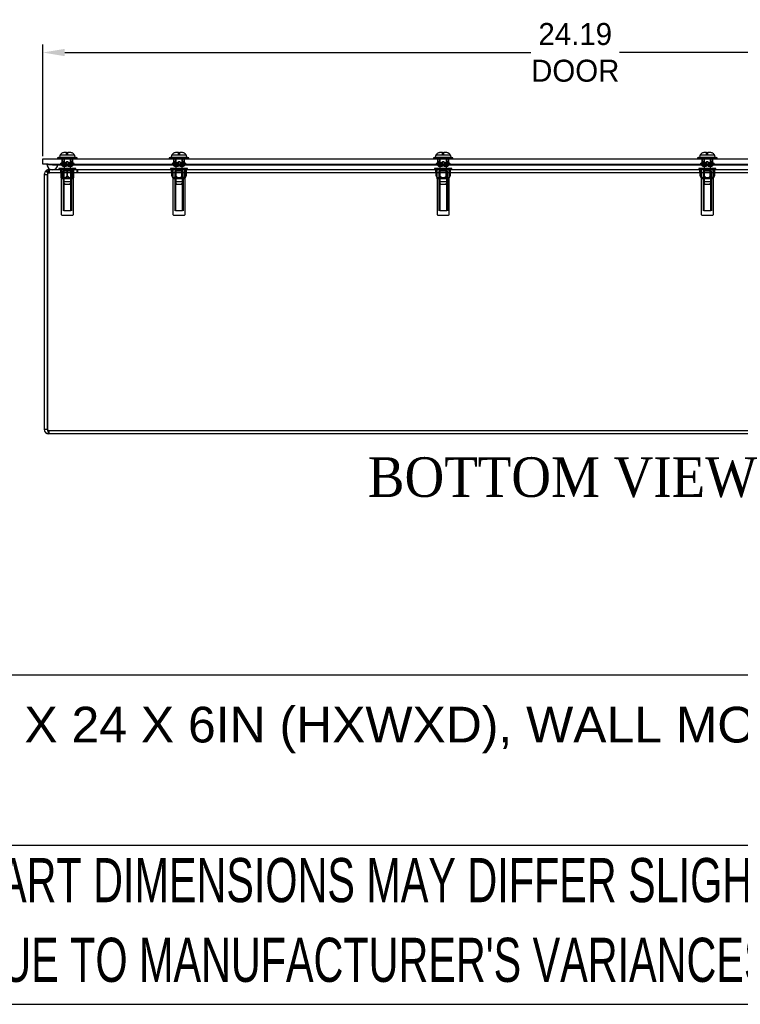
# Model space of a CAD drawing. Header units: inches. Extents: x 0 to 126, y 0 to 96.
# Tile 3 of 18: x 24 to 41, y 0 to 22. Entities that reach past the tile are written whole.
import ezdxf
from ezdxf.enums import TextEntityAlignment as Align
from ezdxf.lldxf.tags import DXFTag

# ---------------------------------------------------------------- set-up
doc = ezdxf.new("R2010")
doc.units = ezdxf.units.IN
doc.header["$MEASUREMENT"] = 0
doc.layers.get('0').update_dxf_attribs({"linetype": 'CONTINUOUS'})
doc.layers.get('Defpoints').update_dxf_attribs({"linetype": 'CONTINUOUS'})
for name, color, linetype in [('COM70614', 7, 'CONTINUOUS'), ('COM71428-20', 7, 'CONTINUOUS'), ('COM71429-12', 7, 'CONTINUOUS'), ('RVN01002', 7, 'CONTINUOUS'), ('SCS190055', 7, 'CONTINUOUS'), ('WAM87960', 7, 'CONTINUOUS')]:
    doc.layers.add(name, color=color, linetype=linetype)
doc.layers.add('TEXT', color=140, linetype='CONTINUOUS', lineweight=25)
doc.styles.add('SEACAD_TIMES_NEW_ROMAN', font='times.ttf')
doc.styles.add('SLDTEXTSTYLE0', font='TXT', dxfattribs={"width": 0.7})
tags = doc.linetypes.add('HIDDEN2', pattern=[0.1875, 0.125, -0.0625]).pattern_tags.tags
tags[6:7] = [DXFTag(74, 4), DXFTag(75, 0), DXFTag(340, '0'), DXFTag(46, 0.0), DXFTag(50, 0.0), DXFTag(44, 0.0), DXFTag(45, 0.0)]
tags[4:5] = [DXFTag(74, 4), DXFTag(75, 0), DXFTag(340, '0'), DXFTag(46, 0.0), DXFTag(50, 0.0), DXFTag(44, 0.0), DXFTag(45, 0.0)]
doc.dimstyles.get("Standard").update_dxf_attribs({"dimtxt": 0.5, "dimasz": 0.5, "dimexe": 0.18, "dimexo": 0.0625, "dimgap": 0.09, "dimtad": 0, "dimtih": 1, "dimtoh": 1, "dimzin": 0, "dimdsep": 46, "dimtxsty": 'Standard', "dimcen": 0.09, "dimadec": 0, "dimazin": 0, "dimtfac": 1, "dimtofl": 0, "dimtmove": 0, "dimatfit": 3, "dimfxl": 1, "dimtolj": 1, "dimtzin": 0, "dimarcsym": 0})

# ---------------------------------------------------------------- blocks, each defined once
blk = doc.blocks.new('SW_NOTE_0_3')
at = {"layer": 'TEXT', "color": 0, "char_height": 2.11667, "attachment_point": 1, "style": 'SLDTEXTSTYLE0'}
for s, insert in [('PART DIMENSIONS MAY DIFFER SLIGHTLY', (0, 2.729)), ("DUE TO MANUFACTURER'S VARIANCES", (0, -1.094))]:
    blk.add_mtext(s, dxfattribs=dict(at, insert=insert))
blk = doc.blocks.new('*D28')
at = {"color": 0, "lineweight": -2, "transparency": 16777216}
for p, q in [((24.723, 19.27), (24.723, 21.801)), ((48.911, 19.27), (48.911, 21.801)), ((25.223, 21.621), (35.811, 21.621)), ((48.411, 21.621), (37.824, 21.621))]:
    blk.add_line(p, q, dxfattribs=at)
at = {"color": 0, "transparency": 16777216}
for points in [[(25.223, 21.704), (25.223, 21.538), (24.723, 21.621)], [(48.411, 21.704), (48.411, 21.538), (48.911, 21.621)]]:
    blk.add_solid(points, dxfattribs=at)
at = {"layer": 'Defpoints', "color": 0, "transparency": 16777216}
for p in [(48.911, 21.621), (24.723, 19.207), (48.911, 19.207)]:
    blk.add_point(p, dxfattribs=at)
at = {"color": 0, "transparency": 16777216, "insert": (36.817, 21.621), "char_height": 0.5, "attachment_point": 5}
blk.add_mtext('\\A1;24.19\\PDOOR', dxfattribs=at)

msp = doc.modelspace()

# ---------------------------------------------------------------- linework, layer by layer
at = {"layer": 'COM70614', "color": 7, "linetype": 'HIDDEN2'}
for p, q in [((24.818, 19.081), (25.192, 19.081)), ((24.818, 19.08), (24.818, 19.081)), ((24.818, 19.08), (25.192, 19.08)), ((24.942, 19.071), (24.818, 19.08)), ((25.066, 19.08), (24.942, 19.071)), ((24.942, 19.071), (25.192, 19.071)), ((25.066, 19.081), (25.066, 19.08)), ((25.192, 19.081), (48.442, 19.081)), ((25.192, 19.08), (48.442, 19.08)), ((25.192, 19.071), (48.442, 19.071))]:
    msp.add_line(p, q, dxfattribs=at)
at = {"layer": 'COM70614', "color": 7, "linetype": 'Continuous'}
msp.add_arc((24.942, 19.082), 0.125, 180, 270, dxfattribs=at)
at = {"layer": 'COM70614', "color": 7, "linetype": 'HIDDEN2'}
msp.add_arc((24.942, 19.082), 0.125, 270, 0, dxfattribs=at)
at = {"layer": 'COM71428-20', "color": 7, "linetype": 'Continuous'}
for p, q in [((24.755, 18.849), (24.827, 18.849)), ((24.755, 18.849), (24.755, 13.065)), ((24.831, 18.896), (24.803, 18.939)), ((24.827, 13.065), (24.827, 18.849)), ((24.827, 18.849), (24.827, 13.065)), ((24.877, 18.957), (24.863, 18.957)), ((24.863, 18.953), (24.863, 18.957)), ((48.758, 18.957), (24.877, 18.957)), ((24.755, 13.065), (24.827, 13.065)), ((48.772, 12.957), (24.863, 12.957))]:
    msp.add_line(p, q, dxfattribs=at)
at = {"layer": 'COM71428-20', "color": 7, "linetype": 'HIDDEN2'}
for p, q in [((24.843, 18.879), (24.803, 18.939)), ((24.843, 18.879), (24.831, 18.896)), ((24.843, 18.879), (24.843, 18.939)), ((24.877, 18.885), (24.843, 18.879)), ((24.863, 18.885), (24.843, 18.879)), ((24.843, 18.879), (24.877, 18.885)), ((24.863, 18.885), (24.863, 18.953)), ((24.877, 18.885), (24.863, 18.885)), ((24.877, 18.885), (24.877, 18.957)), ((48.758, 18.885), (24.877, 18.885)), ((25.135, 18.885), (25.135, 18.957)), ((25.28, 18.885), (25.28, 18.957)), ((25.425, 18.885), (25.425, 18.957)), ((25.505, 18.885), (25.505, 18.957)), ((25.519, 18.885), (25.519, 18.957)), ((27.65, 18.885), (27.65, 18.957)), ((27.734, 18.885), (27.734, 18.957)), ((27.901, 18.885), (27.901, 18.957)), ((27.985, 18.885), (27.985, 18.957)), ((33.65, 18.885), (33.65, 18.957)), ((33.734, 18.885), (33.734, 18.957)), ((33.901, 18.885), (33.901, 18.957)), ((33.985, 18.885), (33.985, 18.957)), ((39.65, 18.885), (39.65, 18.957)), ((39.734, 18.885), (39.734, 18.957)), ((39.901, 18.885), (39.901, 18.957)), ((39.985, 18.885), (39.985, 18.957)), ((48.772, 13.029), (24.863, 13.029)), ((24.863, 13.029), (24.863, 12.957))]:
    msp.add_line(p, q, dxfattribs=at)
at = {"layer": 'COM71428-20', "color": 7, "linetype": 'Continuous'}
for centre, radius, start, end in [((24.863, 18.849), 0.108, 123.7862, 180), ((24.863, 18.848), 0.109, 90.1011, 123.685), ((25.045, 18.857), 0.218, 157.8325, 181.9777), ((24.882, 18.908), 0.0497, 95.1504, 141.0459), ((24.863, 13.065), 0.108, 180, 270), ((24.863, 13.065), 0.036, 180, 202.3515)]:
    msp.add_arc(centre, radius, start, end, dxfattribs=at)
at = {"layer": 'COM71428-20', "color": 7, "linetype": 'HIDDEN2'}
for centre, start, end in [((24.863, 18.849), 123.7937, 179.9924), ((24.863, 18.849), 123.7862, 180), ((24.863, 13.065), 202.3515, 270)]:
    msp.add_arc(centre, 0.036, start, end, dxfattribs=at)
msp.add_open_spline([(24.827, 13.065), (24.83, 13.06), (24.833, 13.056), (24.839, 13.047), (24.842, 13.043), (24.851, 13.033), (24.857, 13.029), (24.863, 13.029)], degree=3, knots=[0, 0, 0, 0, 0.25, 0.25, 0.5, 0.5, 1, 1, 1, 1], dxfattribs=at)
at = {"layer": 'COM71428-20', "color": 7, "linetype": 'Continuous'}
msp.add_open_spline([(24.827, 13.065), (24.828, 13.058), (24.83, 13.051), (24.833, 13.037), (24.834, 13.03), (24.837, 13.017), (24.839, 13.011), (24.842, 12.999), (24.843, 12.994), (24.846, 12.984), (24.848, 12.979), (24.851, 12.971), (24.852, 12.968), (24.857, 12.96), (24.86, 12.957), (24.863, 12.957)], degree=3, knots=[0, 0, 0, 0, 0.125, 0.125, 0.25, 0.25, 0.375, 0.375, 0.5, 0.5, 0.625, 0.625, 0.75, 0.75, 1, 1, 1, 1], dxfattribs=at)
at = {"layer": 'COM71429-12', "color": 7, "linetype": 'Continuous'}
for p, q in [((24.723, 19.082), (24.723, 19.207)), ((24.723, 19.207), (24.848, 19.207)), ((24.848, 19.082), (24.723, 19.082)), ((24.848, 19.207), (48.786, 19.207)), ((24.848, 19.082), (48.786, 19.082))]:
    msp.add_line(p, q, dxfattribs=at)
at = {"layer": 'COM71429-12', "color": 7, "linetype": 'HIDDEN2'}
for p, q in [((25.155, 19.207), (25.155, 19.082)), ((25.405, 19.082), (25.405, 19.207)), ((27.692, 19.207), (27.692, 19.082)), ((27.942, 19.082), (27.942, 19.207)), ((33.692, 19.207), (33.692, 19.082)), ((33.942, 19.082), (33.942, 19.207)), ((39.692, 19.207), (39.692, 19.082)), ((39.942, 19.082), (39.942, 19.207))]:
    msp.add_line(p, q, dxfattribs=at)
at = {"layer": 'RVN01002', "color": 7, "linetype": 'HIDDEN2'}
for p, q in [((25.475, 18.984), (25.085, 18.984)), ((25.085, 18.984), (25.085, 18.957)), ((25.14, 18.957), (25.14, 18.82)), ((25.14, 18.82), (25.143, 18.82)), ((25.14, 18.772), (25.14, 18.82)), ((25.143, 18.82), (25.143, 18.957)), ((25.164, 18.755), (25.164, 18.984)), ((25.277, 18.957), (25.277, 18.82)), ((25.277, 18.82), (25.283, 18.82)), ((25.28, 18.957), (25.28, 18.984)), ((25.28, 18.755), (25.28, 18.885)), ((25.283, 18.82), (25.283, 18.957)), ((25.396, 18.755), (25.396, 18.984)), ((25.417, 18.957), (25.417, 18.82)), ((25.417, 18.82), (25.42, 18.82)), ((25.42, 18.82), (25.42, 18.957)), ((25.42, 18.82), (25.42, 18.772)), ((25.475, 18.957), (25.475, 18.984)), ((28.012, 18.984), (27.622, 18.984)), ((27.622, 18.984), (27.622, 18.957)), ((27.657, 18.82), (27.657, 18.957)), ((27.657, 18.957), (27.657, 18.82)), ((27.657, 18.82), (27.657, 18.82)), ((27.657, 18.82), (27.68, 18.766)), ((27.683, 18.755), (27.683, 18.984)), ((27.735, 18.957), (27.735, 18.82)), ((27.735, 18.82), (27.74, 18.82)), ((27.74, 18.82), (27.74, 18.957)), ((27.75, 18.755), (27.75, 18.984)), ((27.884, 18.755), (27.884, 18.984)), ((27.895, 18.957), (27.895, 18.82)), ((27.895, 18.82), (27.9, 18.82)), ((27.9, 18.82), (27.9, 18.957)), ((27.951, 18.755), (27.951, 18.984)), ((27.955, 18.766), (27.977, 18.82)), ((27.977, 18.957), (27.977, 18.82)), ((27.977, 18.82), (27.977, 18.957)), ((27.977, 18.82), (27.977, 18.82)), ((28.012, 18.957), (28.012, 18.984)), ((34.012, 18.984), (33.622, 18.984)), ((33.622, 18.984), (33.622, 18.957)), ((33.657, 18.82), (33.657, 18.957)), ((33.657, 18.957), (33.657, 18.82)), ((33.657, 18.82), (33.657, 18.82)), ((33.657, 18.82), (33.68, 18.766)), ((33.683, 18.755), (33.683, 18.984)), ((33.735, 18.957), (33.735, 18.82)), ((33.735, 18.82), (33.74, 18.82)), ((33.74, 18.82), (33.74, 18.957)), ((33.75, 18.755), (33.75, 18.984)), ((33.884, 18.755), (33.884, 18.984)), ((33.895, 18.957), (33.895, 18.82)), ((33.895, 18.82), (33.9, 18.82)), ((33.9, 18.82), (33.9, 18.957)), ((33.951, 18.755), (33.951, 18.984)), ((33.955, 18.766), (33.977, 18.82)), ((33.977, 18.957), (33.977, 18.82)), ((33.977, 18.82), (33.977, 18.957)), ((33.977, 18.82), (33.977, 18.82)), ((34.012, 18.957), (34.012, 18.984)), ((40.012, 18.984), (39.622, 18.984)), ((39.622, 18.984), (39.622, 18.957)), ((39.657, 18.82), (39.657, 18.957)), ((39.657, 18.957), (39.657, 18.82)), ((39.657, 18.82), (39.657, 18.82)), ((39.657, 18.82), (39.68, 18.766)), ((39.683, 18.755), (39.683, 18.984)), ((39.735, 18.957), (39.735, 18.82)), ((39.735, 18.82), (39.74, 18.82)), ((39.74, 18.82), (39.74, 18.957)), ((39.75, 18.755), (39.75, 18.984)), ((39.884, 18.755), (39.884, 18.984)), ((39.895, 18.957), (39.895, 18.82)), ((39.895, 18.82), (39.9, 18.82)), ((39.9, 18.82), (39.9, 18.957)), ((39.951, 18.755), (39.951, 18.984)), ((39.955, 18.766), (39.977, 18.82)), ((39.977, 18.957), (39.977, 18.82)), ((39.977, 18.82), (39.977, 18.957)), ((39.977, 18.82), (39.977, 18.82)), ((40.012, 18.957), (40.012, 18.984)), ((25.139, 18.773), (25.142, 18.766)), ((25.417, 18.766), (25.142, 18.766)), ((25.142, 18.766), (25.142, 17.943)), ((25.28, 18.755), (25.164, 18.755)), ((25.185, 18.755), (25.185, 18.024)), ((25.2, 18.755), (25.2, 18.024)), ((25.396, 18.755), (25.28, 18.755)), ((25.359, 18.024), (25.359, 18.755)), ((25.375, 18.755), (25.375, 18.024)), ((25.417, 18.766), (25.42, 18.773)), ((25.417, 17.943), (25.417, 18.766)), ((27.955, 18.766), (27.68, 18.766)), ((27.68, 18.766), (27.68, 17.943)), ((27.75, 18.755), (27.683, 18.755)), ((27.722, 18.755), (27.722, 18.024)), ((27.738, 18.755), (27.738, 18.024)), ((27.884, 18.755), (27.75, 18.755)), ((27.951, 18.755), (27.884, 18.755)), ((27.897, 18.024), (27.897, 18.755)), ((27.912, 18.755), (27.912, 18.024)), ((27.955, 17.943), (27.955, 18.766)), ((33.955, 18.766), (33.68, 18.766)), ((33.68, 18.766), (33.68, 17.943)), ((33.75, 18.755), (33.683, 18.755)), ((33.722, 18.755), (33.722, 18.024)), ((33.738, 18.755), (33.738, 18.024)), ((33.884, 18.755), (33.75, 18.755)), ((33.951, 18.755), (33.884, 18.755)), ((33.897, 18.024), (33.897, 18.755)), ((33.912, 18.755), (33.912, 18.024)), ((33.955, 17.943), (33.955, 18.766)), ((39.955, 18.766), (39.68, 18.766)), ((39.68, 18.766), (39.68, 17.943)), ((39.75, 18.755), (39.683, 18.755)), ((39.722, 18.755), (39.722, 18.024)), ((39.738, 18.755), (39.738, 18.024)), ((39.884, 18.755), (39.75, 18.755)), ((39.951, 18.755), (39.884, 18.755)), ((39.897, 18.024), (39.897, 18.755)), ((39.912, 18.755), (39.912, 18.024)), ((39.955, 17.943), (39.955, 18.766)), ((25.158, 17.927), (25.402, 17.927)), ((25.359, 18.024), (25.2, 18.024)), ((27.695, 17.927), (27.939, 17.927)), ((27.897, 18.024), (27.738, 18.024)), ((33.695, 17.927), (33.939, 17.927)), ((33.897, 18.024), (33.738, 18.024)), ((39.695, 17.927), (39.939, 17.927)), ((39.897, 18.024), (39.738, 18.024))]:
    msp.add_line(p, q, dxfattribs=at)
for centre, start, end in [((25.158, 17.943), 180, 270), ((25.402, 17.943), 270, 0), ((27.695, 17.943), 180, 270), ((27.939, 17.943), 270, 0), ((33.695, 17.943), 180, 270), ((33.939, 17.943), 270, 0), ((39.695, 17.943), 180, 270), ((39.939, 17.943), 270, 0)]:
    msp.add_arc(centre, 0.0156, start, end, dxfattribs=at)
for points, knots in [([(25.277, 18.82), (25.268, 18.808), (25.259, 18.797), (25.242, 18.784), (25.236, 18.78), (25.224, 18.774), (25.217, 18.772), (25.203, 18.772), (25.197, 18.774), (25.184, 18.779), (25.178, 18.783), (25.161, 18.797), (25.152, 18.808), (25.143, 18.82)], [0, 0, 0, 0, 0.25, 0.25, 0.375, 0.375, 0.5, 0.5, 0.625, 0.625, 0.75, 0.75, 1, 1, 1, 1]), ([(25.417, 18.82), (25.408, 18.808), (25.399, 18.797), (25.382, 18.784), (25.376, 18.78), (25.364, 18.774), (25.357, 18.772), (25.343, 18.772), (25.337, 18.774), (25.324, 18.779), (25.318, 18.783), (25.301, 18.797), (25.292, 18.808), (25.283, 18.82)], [0, 0, 0, 0, 0.25, 0.25, 0.375, 0.375, 0.5, 0.5, 0.625, 0.625, 0.75, 0.75, 1, 1, 1, 1]), ([(27.735, 18.82), (27.73, 18.808), (27.724, 18.797), (27.715, 18.784), (27.711, 18.78), (27.704, 18.774), (27.7, 18.772), (27.692, 18.772), (27.688, 18.774), (27.681, 18.779), (27.678, 18.783), (27.668, 18.797), (27.663, 18.808), (27.657, 18.82)], [0, 0, 0, 0, 0.25, 0.25, 0.375, 0.375, 0.5, 0.5, 0.625, 0.625, 0.75, 0.75, 1, 1, 1, 1]), ([(27.895, 18.82), (27.89, 18.814), (27.884, 18.808), (27.873, 18.798), (27.867, 18.792), (27.854, 18.783), (27.848, 18.779), (27.837, 18.775), (27.833, 18.774), (27.825, 18.772), (27.821, 18.772), (27.81, 18.772), (27.802, 18.774), (27.787, 18.779), (27.78, 18.783), (27.767, 18.792), (27.762, 18.798), (27.75, 18.808), (27.745, 18.814), (27.74, 18.82)], [0, 0, 0, 0, 0.125, 0.125, 0.25, 0.25, 0.375, 0.375, 0.4375, 0.4375, 0.5, 0.5, 0.625, 0.625, 0.75, 0.75, 0.875, 0.875, 1, 1, 1, 1]), ([(27.977, 18.82), (27.972, 18.808), (27.967, 18.797), (27.957, 18.784), (27.954, 18.78), (27.947, 18.774), (27.943, 18.772), (27.935, 18.772), (27.931, 18.774), (27.924, 18.779), (27.92, 18.783), (27.911, 18.797), (27.905, 18.808), (27.9, 18.82)], [0, 0, 0, 0, 0.25, 0.25, 0.375, 0.375, 0.5, 0.5, 0.625, 0.625, 0.75, 0.75, 1, 1, 1, 1]), ([(33.735, 18.82), (33.73, 18.808), (33.724, 18.797), (33.715, 18.784), (33.711, 18.78), (33.704, 18.774), (33.7, 18.772), (33.692, 18.772), (33.688, 18.774), (33.681, 18.779), (33.678, 18.783), (33.668, 18.797), (33.663, 18.808), (33.657, 18.82)], [0, 0, 0, 0, 0.25, 0.25, 0.375, 0.375, 0.5, 0.5, 0.625, 0.625, 0.75, 0.75, 1, 1, 1, 1]), ([(33.895, 18.82), (33.89, 18.814), (33.884, 18.808), (33.873, 18.798), (33.867, 18.792), (33.854, 18.783), (33.848, 18.779), (33.837, 18.775), (33.833, 18.774), (33.825, 18.772), (33.821, 18.772), (33.81, 18.772), (33.802, 18.774), (33.787, 18.779), (33.78, 18.783), (33.767, 18.792), (33.762, 18.798), (33.75, 18.808), (33.745, 18.814), (33.74, 18.82)], [0, 0, 0, 0, 0.125, 0.125, 0.25, 0.25, 0.375, 0.375, 0.4375, 0.4375, 0.5, 0.5, 0.625, 0.625, 0.75, 0.75, 0.875, 0.875, 1, 1, 1, 1]), ([(33.977, 18.82), (33.972, 18.808), (33.967, 18.797), (33.957, 18.784), (33.954, 18.78), (33.947, 18.774), (33.943, 18.772), (33.935, 18.772), (33.931, 18.774), (33.924, 18.779), (33.92, 18.783), (33.911, 18.797), (33.905, 18.808), (33.9, 18.82)], [0, 0, 0, 0, 0.25, 0.25, 0.375, 0.375, 0.5, 0.5, 0.625, 0.625, 0.75, 0.75, 1, 1, 1, 1]), ([(39.735, 18.82), (39.73, 18.808), (39.724, 18.797), (39.715, 18.784), (39.711, 18.78), (39.704, 18.774), (39.7, 18.772), (39.692, 18.772), (39.688, 18.774), (39.681, 18.779), (39.678, 18.783), (39.668, 18.797), (39.663, 18.808), (39.657, 18.82)], [0, 0, 0, 0, 0.25, 0.25, 0.375, 0.375, 0.5, 0.5, 0.625, 0.625, 0.75, 0.75, 1, 1, 1, 1]), ([(39.895, 18.82), (39.89, 18.814), (39.884, 18.808), (39.873, 18.798), (39.867, 18.792), (39.854, 18.783), (39.848, 18.779), (39.837, 18.775), (39.833, 18.774), (39.825, 18.772), (39.821, 18.772), (39.81, 18.772), (39.802, 18.774), (39.787, 18.779), (39.78, 18.783), (39.767, 18.792), (39.762, 18.798), (39.75, 18.808), (39.745, 18.814), (39.74, 18.82)], [0, 0, 0, 0, 0.125, 0.125, 0.25, 0.25, 0.375, 0.375, 0.4375, 0.4375, 0.5, 0.5, 0.625, 0.625, 0.75, 0.75, 0.875, 0.875, 1, 1, 1, 1]), ([(39.977, 18.82), (39.972, 18.808), (39.967, 18.797), (39.957, 18.784), (39.954, 18.78), (39.947, 18.774), (39.943, 18.772), (39.935, 18.772), (39.931, 18.774), (39.924, 18.779), (39.92, 18.783), (39.911, 18.797), (39.905, 18.808), (39.9, 18.82)], [0, 0, 0, 0, 0.25, 0.25, 0.375, 0.375, 0.5, 0.5, 0.625, 0.625, 0.75, 0.75, 1, 1, 1, 1])]:
    msp.add_open_spline(points, degree=3, knots=knots, dxfattribs=at)
at = {"layer": 'SCS190055', "color": 7, "linetype": 'Continuous'}
for p, q in [((25.121, 19.297), (25.119, 19.297)), ((25.222, 19.357), (25.265, 19.357)), ((25.265, 19.357), (25.265, 19.353)), ((25.295, 19.357), (25.337, 19.357)), ((25.295, 19.353), (25.295, 19.357)), ((25.439, 19.297), (25.441, 19.297)), ((27.658, 19.297), (27.656, 19.297)), ((27.76, 19.357), (27.802, 19.357)), ((27.802, 19.357), (27.802, 19.353)), ((27.832, 19.357), (27.875, 19.357)), ((27.832, 19.353), (27.832, 19.357)), ((27.976, 19.297), (27.979, 19.297)), ((33.658, 19.297), (33.656, 19.297)), ((33.76, 19.357), (33.802, 19.357)), ((33.802, 19.357), (33.802, 19.353)), ((33.832, 19.357), (33.875, 19.357)), ((33.832, 19.353), (33.832, 19.357)), ((33.976, 19.297), (33.979, 19.297)), ((39.656, 19.297), (39.658, 19.297)), ((39.76, 19.357), (39.802, 19.357)), ((39.802, 19.357), (39.802, 19.353)), ((39.832, 19.357), (39.875, 19.357)), ((39.832, 19.353), (39.832, 19.357)), ((39.979, 19.297), (39.976, 19.297))]:
    msp.add_line(p, q, dxfattribs=at)
at = {"layer": 'SCS190055', "color": 7, "linetype": 'HIDDEN2'}
for p, q in [((25.121, 19.297), (25.265, 19.297)), ((25.206, 19.247), (25.206, 18.927)), ((25.265, 19.297), (25.265, 19.353)), ((25.265, 19.297), (25.295, 19.297)), ((25.295, 19.297), (25.295, 19.353)), ((25.295, 19.297), (25.439, 19.297)), ((25.354, 18.927), (25.354, 19.247)), ((27.658, 19.297), (27.802, 19.297)), ((27.743, 19.247), (27.743, 18.927)), ((27.802, 19.297), (27.802, 19.353)), ((27.802, 19.297), (27.832, 19.297)), ((27.832, 19.297), (27.832, 19.353)), ((27.832, 19.297), (27.976, 19.297)), ((27.891, 18.927), (27.891, 19.247)), ((33.658, 19.297), (33.802, 19.297)), ((33.743, 19.247), (33.743, 18.927)), ((33.802, 19.297), (33.802, 19.353)), ((33.802, 19.297), (33.832, 19.297)), ((33.832, 19.297), (33.832, 19.353)), ((33.832, 19.297), (33.976, 19.297)), ((33.891, 18.927), (33.891, 19.247)), ((39.658, 19.297), (39.802, 19.297)), ((39.743, 19.247), (39.743, 18.927)), ((39.802, 19.297), (39.802, 19.353)), ((39.802, 19.297), (39.832, 19.297)), ((39.832, 19.297), (39.832, 19.353)), ((39.832, 19.297), (39.976, 19.297)), ((39.891, 18.927), (39.891, 19.247)), ((25.375, 18.927), (25.185, 18.927)), ((25.185, 18.927), (25.185, 18.687)), ((25.204, 18.927), (25.204, 18.654)), ((25.356, 18.927), (25.356, 18.654)), ((25.375, 18.687), (25.375, 18.927)), ((27.912, 18.927), (27.722, 18.927)), ((27.722, 18.927), (27.722, 18.687)), ((27.742, 18.927), (27.742, 18.654)), ((27.893, 18.927), (27.893, 18.654)), ((27.912, 18.687), (27.912, 18.927)), ((33.912, 18.927), (33.722, 18.927)), ((33.722, 18.927), (33.722, 18.687)), ((33.742, 18.927), (33.742, 18.654)), ((33.893, 18.927), (33.893, 18.654)), ((33.912, 18.687), (33.912, 18.927)), ((39.912, 18.927), (39.722, 18.927)), ((39.722, 18.927), (39.722, 18.687)), ((39.742, 18.927), (39.742, 18.654)), ((39.893, 18.927), (39.893, 18.654)), ((39.912, 18.687), (39.912, 18.927)), ((25.375, 18.687), (25.185, 18.687)), ((25.185, 18.687), (25.222, 18.622)), ((25.337, 18.622), (25.222, 18.622)), ((25.337, 18.622), (25.375, 18.687)), ((27.912, 18.687), (27.722, 18.687)), ((27.722, 18.687), (27.76, 18.622)), ((27.875, 18.622), (27.76, 18.622)), ((27.875, 18.622), (27.912, 18.687)), ((33.912, 18.687), (33.722, 18.687)), ((33.722, 18.687), (33.76, 18.622)), ((33.875, 18.622), (33.76, 18.622)), ((33.875, 18.622), (33.912, 18.687)), ((39.912, 18.687), (39.722, 18.687)), ((39.722, 18.687), (39.76, 18.622)), ((39.875, 18.622), (39.76, 18.622)), ((39.875, 18.622), (39.912, 18.687))]:
    msp.add_line(p, q, dxfattribs=at)
at = {"layer": 'SCS190055', "color": 7, "linetype": 'Continuous'}
for centre, start, end in [((25.225, 19.232), 148.8548, 173.269), ((25.334, 19.232), 6.731, 31.1452), ((27.763, 19.232), 148.8548, 173.269), ((27.872, 19.232), 6.731, 31.1452), ((33.763, 19.232), 148.8548, 173.269), ((33.872, 19.232), 6.731, 31.1452), ((39.763, 19.232), 148.8548, 173.269), ((39.872, 19.232), 6.731, 31.1452)]:
    msp.add_arc(centre, 0.125, start, end, dxfattribs=at)
for points, knots in [([(25.121, 19.297), (25.126, 19.306), (25.133, 19.314), (25.147, 19.328), (25.156, 19.334), (25.173, 19.345), (25.183, 19.349), (25.202, 19.355), (25.212, 19.356), (25.222, 19.357)], [0, 0, 0, 0, 0.25, 0.25, 0.5, 0.5, 0.75, 0.75, 1, 1, 1, 1]), ([(25.265, 19.353), (25.27, 19.353), (25.275, 19.353), (25.285, 19.353), (25.29, 19.353), (25.295, 19.353)], [0, 0, 0, 0, 0.5, 0.5, 1, 1, 1, 1]), ([(25.337, 19.357), (25.347, 19.356), (25.358, 19.355), (25.377, 19.349), (25.387, 19.345), (25.4, 19.337), (25.404, 19.334), (25.412, 19.328), (25.416, 19.325), (25.427, 19.314), (25.433, 19.306), (25.439, 19.297)], [0, 0, 0, 0, 0.25, 0.25, 0.5, 0.5, 0.625, 0.625, 0.75, 0.75, 1, 1, 1, 1]), ([(27.658, 19.297), (27.664, 19.306), (27.67, 19.314), (27.685, 19.328), (27.693, 19.334), (27.711, 19.345), (27.72, 19.349), (27.74, 19.355), (27.75, 19.356), (27.76, 19.357)], [0, 0, 0, 0, 0.25, 0.25, 0.5, 0.5, 0.75, 0.75, 1, 1, 1, 1]), ([(27.802, 19.353), (27.807, 19.353), (27.812, 19.353), (27.822, 19.353), (27.827, 19.353), (27.832, 19.353)], [0, 0, 0, 0, 0.5, 0.5, 1, 1, 1, 1]), ([(27.875, 19.357), (27.885, 19.356), (27.895, 19.355), (27.915, 19.349), (27.924, 19.345), (27.937, 19.337), (27.942, 19.334), (27.95, 19.328), (27.954, 19.325), (27.965, 19.314), (27.971, 19.306), (27.976, 19.297)], [0, 0, 0, 0, 0.25, 0.25, 0.5, 0.5, 0.625, 0.625, 0.75, 0.75, 1, 1, 1, 1]), ([(33.658, 19.297), (33.664, 19.306), (33.67, 19.314), (33.685, 19.328), (33.693, 19.334), (33.711, 19.345), (33.72, 19.349), (33.74, 19.355), (33.75, 19.356), (33.76, 19.357)], [0, 0, 0, 0, 0.25, 0.25, 0.5, 0.5, 0.75, 0.75, 1, 1, 1, 1]), ([(33.802, 19.353), (33.807, 19.353), (33.812, 19.353), (33.822, 19.353), (33.827, 19.353), (33.832, 19.353)], [0, 0, 0, 0, 0.5, 0.5, 1, 1, 1, 1]), ([(33.875, 19.357), (33.885, 19.356), (33.895, 19.355), (33.915, 19.349), (33.924, 19.345), (33.937, 19.337), (33.942, 19.334), (33.95, 19.328), (33.954, 19.325), (33.965, 19.314), (33.971, 19.306), (33.976, 19.297)], [0, 0, 0, 0, 0.25, 0.25, 0.5, 0.5, 0.625, 0.625, 0.75, 0.75, 1, 1, 1, 1]), ([(39.658, 19.297), (39.664, 19.306), (39.67, 19.314), (39.685, 19.328), (39.693, 19.334), (39.711, 19.345), (39.72, 19.349), (39.74, 19.355), (39.75, 19.356), (39.76, 19.357)], [0, 0, 0, 0, 0.25, 0.25, 0.5, 0.5, 0.75, 0.75, 1, 1, 1, 1]), ([(39.802, 19.353), (39.807, 19.353), (39.812, 19.353), (39.822, 19.353), (39.827, 19.353), (39.832, 19.353)], [0, 0, 0, 0, 0.5, 0.5, 1, 1, 1, 1]), ([(39.875, 19.357), (39.885, 19.356), (39.895, 19.355), (39.915, 19.349), (39.924, 19.345), (39.937, 19.337), (39.942, 19.334), (39.95, 19.328), (39.954, 19.325), (39.965, 19.314), (39.971, 19.306), (39.976, 19.297)], [0, 0, 0, 0, 0.25, 0.25, 0.5, 0.5, 0.625, 0.625, 0.75, 0.75, 1, 1, 1, 1])]:
    msp.add_open_spline(points, degree=3, knots=knots, dxfattribs=at)
at = {"layer": 'TEXT'}
for p, q in [((126.342, 7.474), (0, 7.474)), ((126.342, 3.61), (0, 3.61)), ((0, 0), (126.342, 0))]:
    msp.add_line(p, q, dxfattribs=at)
at = {"layer": 'WAM87960', "color": 7, "linetype": 'Continuous'}
for p, q in [((25.099, 19.247), (25.06, 19.232)), ((25.099, 19.247), (25.461, 19.247)), ((25.5, 19.232), (25.461, 19.247)), ((27.636, 19.247), (27.597, 19.232)), ((27.636, 19.247), (27.998, 19.247)), ((28.037, 19.232), (27.998, 19.247)), ((33.636, 19.247), (33.597, 19.232)), ((33.636, 19.247), (33.998, 19.247)), ((34.037, 19.232), (33.998, 19.247)), ((39.636, 19.247), (39.597, 19.232)), ((39.636, 19.247), (39.998, 19.247)), ((40.037, 19.232), (39.998, 19.247)), ((25.06, 19.232), (25.5, 19.232)), ((25.06, 19.232), (25.06, 19.207)), ((25.5, 19.207), (25.5, 19.232)), ((27.597, 19.232), (28.037, 19.232)), ((27.597, 19.232), (27.597, 19.207)), ((28.037, 19.207), (28.037, 19.232)), ((33.597, 19.232), (34.037, 19.232)), ((33.597, 19.232), (33.597, 19.207)), ((34.037, 19.207), (34.037, 19.232)), ((39.597, 19.232), (40.037, 19.232)), ((39.597, 19.232), (39.597, 19.207)), ((40.037, 19.207), (40.037, 19.232))]:
    msp.add_line(p, q, dxfattribs=at)
at = {"layer": 'WAM87960', "color": 7, "linetype": 'HIDDEN2'}
for p, q in [((25.2, 19.247), (25.2, 19.146)), ((25.36, 19.146), (25.36, 19.247)), ((27.737, 19.247), (27.737, 19.146)), ((27.897, 19.146), (27.897, 19.247)), ((33.737, 19.247), (33.737, 19.146)), ((33.897, 19.146), (33.897, 19.247)), ((39.737, 19.247), (39.737, 19.146)), ((39.897, 19.146), (39.897, 19.247)), ((25.265, 19.094), (25.12, 19.094)), ((25.16, 19.207), (25.16, 19.146)), ((25.161, 19.146), (25.16, 19.146)), ((25.161, 19.146), (25.161, 19.117)), ((25.161, 19.146), (25.201, 19.146)), ((25.265, 19.117), (25.161, 19.117)), ((25.181, 19.042), (25.265, 19.042)), ((25.201, 19.062), (25.201, 19.146)), ((25.265, 19.117), (25.265, 19.146)), ((25.265, 19.146), (25.295, 19.146)), ((25.265, 19.094), (25.265, 19.117)), ((25.265, 19.048), (25.265, 19.094)), ((25.265, 19.048), (25.265, 19.042)), ((25.295, 19.146), (25.295, 19.117)), ((25.399, 19.117), (25.295, 19.117)), ((25.295, 19.117), (25.295, 19.094)), ((25.295, 19.094), (25.295, 19.048)), ((25.439, 19.094), (25.295, 19.094)), ((25.295, 19.042), (25.295, 19.048)), ((25.295, 19.042), (25.379, 19.042)), ((25.358, 19.146), (25.358, 19.062)), ((25.358, 19.146), (25.399, 19.146)), ((25.399, 19.117), (25.399, 19.146)), ((25.399, 19.146), (25.4, 19.146)), ((25.4, 19.146), (25.4, 19.207)), ((27.802, 19.094), (27.658, 19.094)), ((27.697, 19.207), (27.697, 19.146)), ((27.698, 19.146), (27.697, 19.146)), ((27.698, 19.146), (27.698, 19.117)), ((27.698, 19.146), (27.739, 19.146)), ((27.802, 19.117), (27.698, 19.117)), ((27.719, 19.042), (27.802, 19.042)), ((27.739, 19.062), (27.739, 19.146)), ((27.802, 19.117), (27.802, 19.146)), ((27.802, 19.146), (27.832, 19.146)), ((27.802, 19.094), (27.802, 19.117)), ((27.802, 19.048), (27.802, 19.094)), ((27.802, 19.048), (27.802, 19.042)), ((27.832, 19.146), (27.832, 19.117)), ((27.936, 19.117), (27.832, 19.117)), ((27.832, 19.117), (27.832, 19.094)), ((27.832, 19.094), (27.832, 19.048)), ((27.977, 19.094), (27.832, 19.094)), ((27.832, 19.042), (27.832, 19.048)), ((27.833, 19.042), (27.916, 19.042)), ((27.896, 19.146), (27.896, 19.062)), ((27.896, 19.146), (27.936, 19.146)), ((27.936, 19.117), (27.936, 19.146)), ((27.936, 19.146), (27.937, 19.146)), ((27.937, 19.146), (27.937, 19.207)), ((33.802, 19.094), (33.658, 19.094)), ((33.697, 19.207), (33.697, 19.146)), ((33.698, 19.146), (33.697, 19.146)), ((33.698, 19.146), (33.698, 19.117)), ((33.698, 19.146), (33.739, 19.146)), ((33.802, 19.117), (33.698, 19.117)), ((33.719, 19.042), (33.802, 19.042)), ((33.739, 19.062), (33.739, 19.146)), ((33.802, 19.117), (33.802, 19.146)), ((33.802, 19.146), (33.832, 19.146)), ((33.802, 19.094), (33.802, 19.117)), ((33.802, 19.048), (33.802, 19.094)), ((33.802, 19.048), (33.802, 19.042)), ((33.832, 19.146), (33.832, 19.117)), ((33.936, 19.117), (33.832, 19.117)), ((33.832, 19.117), (33.832, 19.094)), ((33.832, 19.094), (33.832, 19.048)), ((33.977, 19.094), (33.832, 19.094)), ((33.832, 19.042), (33.832, 19.048)), ((33.833, 19.042), (33.916, 19.042)), ((33.896, 19.146), (33.896, 19.062)), ((33.896, 19.146), (33.936, 19.146)), ((33.936, 19.117), (33.936, 19.146)), ((33.936, 19.146), (33.937, 19.146)), ((33.937, 19.146), (33.937, 19.207)), ((39.802, 19.094), (39.658, 19.094)), ((39.697, 19.207), (39.697, 19.146)), ((39.698, 19.146), (39.697, 19.146)), ((39.698, 19.146), (39.698, 19.117)), ((39.698, 19.146), (39.739, 19.146)), ((39.802, 19.117), (39.698, 19.117)), ((39.719, 19.042), (39.802, 19.042)), ((39.739, 19.062), (39.739, 19.146)), ((39.802, 19.117), (39.802, 19.146)), ((39.802, 19.146), (39.832, 19.146)), ((39.802, 19.094), (39.802, 19.117)), ((39.802, 19.048), (39.802, 19.094)), ((39.802, 19.048), (39.802, 19.042)), ((39.832, 19.146), (39.832, 19.117)), ((39.936, 19.117), (39.832, 19.117)), ((39.832, 19.117), (39.832, 19.094)), ((39.832, 19.094), (39.832, 19.048)), ((39.977, 19.094), (39.832, 19.094)), ((39.832, 19.042), (39.832, 19.048)), ((39.833, 19.042), (39.916, 19.042)), ((39.896, 19.146), (39.896, 19.062)), ((39.896, 19.146), (39.936, 19.146)), ((39.936, 19.117), (39.936, 19.146)), ((39.936, 19.146), (39.937, 19.146)), ((39.937, 19.146), (39.937, 19.207))]:
    msp.add_line(p, q, dxfattribs=at)
for points, weights in [([(25.161, 19.117), (25.144, 19.107), (25.12, 19.094)], [1, 1.01054285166, 1]), ([(25.12, 19.094), (25.147, 19.067), (25.167, 19.048)], [1, 1.0145384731, 1]), ([(25.393, 19.048), (25.412, 19.067), (25.439, 19.094)], [1, 1.0145384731, 1]), ([(25.439, 19.094), (25.416, 19.107), (25.399, 19.117)], [1, 1.01054285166, 1]), ([(27.698, 19.117), (27.681, 19.107), (27.658, 19.094)], [1, 1.01054285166, 1]), ([(27.658, 19.094), (27.685, 19.067), (27.704, 19.048)], [1, 1.0145384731, 1]), ([(27.931, 19.048), (27.95, 19.067), (27.977, 19.094)], [1, 1.0145384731, 1]), ([(27.977, 19.094), (27.954, 19.107), (27.936, 19.117)], [1, 1.01054285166, 1]), ([(33.698, 19.117), (33.681, 19.107), (33.658, 19.094)], [1, 1.01054285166, 1]), ([(33.658, 19.094), (33.685, 19.067), (33.704, 19.048)], [1, 1.0145384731, 1]), ([(33.931, 19.048), (33.95, 19.067), (33.977, 19.094)], [1, 1.0145384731, 1]), ([(33.977, 19.094), (33.954, 19.107), (33.936, 19.117)], [1, 1.01054285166, 1]), ([(39.698, 19.117), (39.681, 19.107), (39.658, 19.094)], [1, 1.01054285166, 1]), ([(39.658, 19.094), (39.685, 19.067), (39.704, 19.048)], [1, 1.0145384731, 1]), ([(39.931, 19.048), (39.95, 19.067), (39.977, 19.094)], [1, 1.0145384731, 1]), ([(39.977, 19.094), (39.954, 19.107), (39.936, 19.117)], [1, 1.01054285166, 1])]:
    msp.add_rational_spline(points, weights, degree=2, dxfattribs=at)
for points in [[(25.167, 19.048), (25.17, 19.045), (25.173, 19.043), (25.181, 19.042), (25.185, 19.042), (25.192, 19.045), (25.196, 19.048), (25.2, 19.054), (25.201, 19.058), (25.201, 19.062)], [(25.358, 19.062), (25.358, 19.058), (25.36, 19.054), (25.364, 19.048), (25.367, 19.045), (25.375, 19.042), (25.379, 19.042), (25.387, 19.043), (25.39, 19.045), (25.393, 19.048)], [(27.704, 19.048), (27.707, 19.045), (27.711, 19.043), (27.718, 19.042), (27.723, 19.042), (27.73, 19.045), (27.733, 19.048), (27.738, 19.054), (27.739, 19.058), (27.739, 19.062)], [(27.896, 19.062), (27.896, 19.058), (27.897, 19.054), (27.902, 19.048), (27.905, 19.045), (27.912, 19.042), (27.916, 19.042), (27.924, 19.043), (27.928, 19.045), (27.931, 19.048)], [(33.704, 19.048), (33.707, 19.045), (33.711, 19.043), (33.718, 19.042), (33.723, 19.042), (33.73, 19.045), (33.733, 19.048), (33.738, 19.054), (33.739, 19.058), (33.739, 19.062)], [(33.896, 19.062), (33.896, 19.058), (33.897, 19.054), (33.902, 19.048), (33.905, 19.045), (33.912, 19.042), (33.916, 19.042), (33.924, 19.043), (33.928, 19.045), (33.931, 19.048)], [(39.704, 19.048), (39.707, 19.045), (39.711, 19.043), (39.718, 19.042), (39.723, 19.042), (39.73, 19.045), (39.733, 19.048), (39.738, 19.054), (39.739, 19.058), (39.739, 19.062)], [(39.896, 19.062), (39.896, 19.058), (39.897, 19.054), (39.902, 19.048), (39.905, 19.045), (39.912, 19.042), (39.916, 19.042), (39.924, 19.043), (39.928, 19.045), (39.931, 19.048)]]:
    msp.add_open_spline(points, degree=3, knots=[0, 0, 0, 0, 0.25, 0.25, 0.5, 0.5, 0.75, 0.75, 1, 1, 1, 1], dxfattribs=at)

# ---------------------------------------------------------------- block references
at = {"layer": 'TEXT', "xscale": 0.4737247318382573, "yscale": 0.4737247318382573, "zscale": 0.4737247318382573}
msp.add_blockref('SW_NOTE_0_3', (23.103, 2.03), dxfattribs=at)

# ---------------------------------------------------------------- texts
at = {"linetype": 'Continuous', "style": 'SEACAD_TIMES_NEW_ROMAN'}
msp.add_text('BOTTOM VIEW', height=0.9, dxfattribs=at).set_placement((32.104, 12.427), align=Align.TOP_LEFT)
at = {"layer": 'TEXT', "insert": (0.628, 6.759), "char_height": 1.081652, "attachment_point": 1}
msp.add_mtext_dynamic_manual_height_columns('{\\fArial|b0|i0|c0|p34;\\H0.75x;HAMMOND ENCLOSURE, NEMA 3/4X/12, 24 X 24 X 6IN (HXWXD), WALL MOUNT, 304 STAINLESS STEEL, #4 BRUSH FINISH, SCREW COVER.}', width=70.15109, gutter_width=2.308, heights=[0], dxfattribs=at)

# ---------------------------------------------------------------- dimensions: what is measured, and where the dimension line sits
dim = msp.add_linear_dim(base=(48.911, 21.621), p1=(24.723, 19.207), p2=(48.911, 19.207), text='<>\\PDOOR', dimstyle='Standard')
dim.commit()
dim.dimension.update_dxf_attribs({"geometry": '*D28', "text_midpoint": (36.817, 21.621)})

doc.saveas('drawing.dxf')
